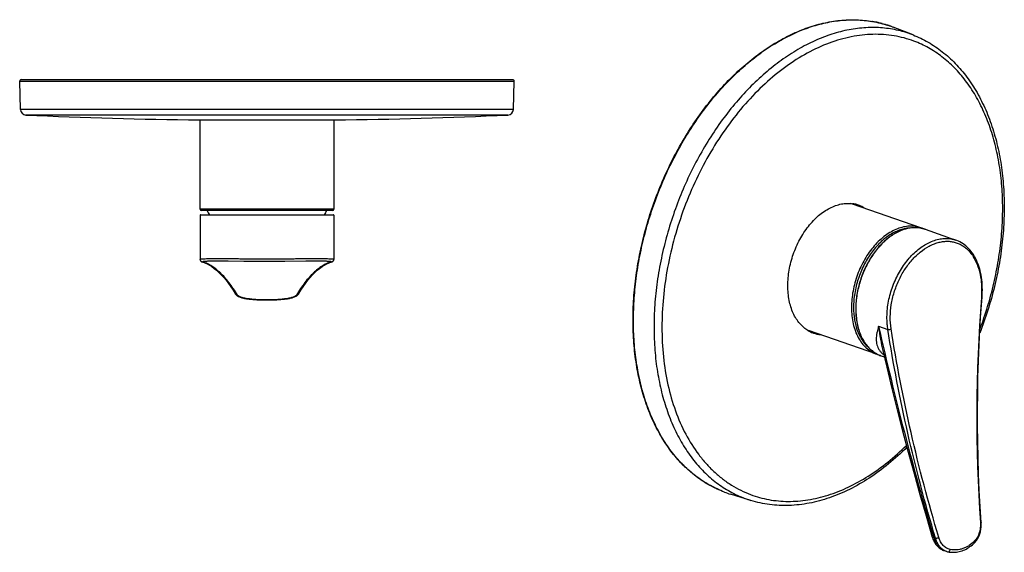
# Model space of a CAD drawing. Header units: millimetres. Extents: x 74 to 412, y -6 to 391.
# Tile 1 of 2: x 74 to 412, y -6 to 178. Entities that reach past the tile are written whole.
import ezdxf

# ---------------------------------------------------------------- set-up
doc = ezdxf.new("R2010")
doc.units = ezdxf.units.MM
doc.header["$LTSCALE"] = 30.734
doc.layers.get('0').update_dxf_attribs({"linetype": 'CONTINUOUS'})

msp = doc.modelspace()

# ---------------------------------------------------------------- linework, layer by layer
at = {"color": 9, "linetype": 'CONTINUOUS'}
for p, q in [((371.86, 175.6), (371.94, 175.58)), ((373.45, 175.05), (373.45, 175.05)), ((373.45, 175.05), (373.45, 175.05)), ((380.63, 172.26), (380.24, 172.41)), ((73.53, 156.4), (243.53, 156.4)), ((243.27, 146.67), (73.78, 146.67)), ((241.36, 144.73), (75.69, 144.73)), ((181.53, 112.41), (135.53, 112.41)), ((181.53, 110.31), (135.53, 110.31)), ((382.97, 105.9), (382.94, 105.9)), ((368.79, 72.18), (371.98, 71.07)), ((315.82, 15.13), (315.8, 15.13)), ((387.77, -0.52), (388.38, -0.73))]:
    msp.add_line(p, q, dxfattribs=at)
at = {"color": 7, "linetype": 'CONTINUOUS'}
for p, q in [((373.45, 175.05), (373.84, 174.9)), ((380.63, 172.26), (373.84, 174.9)), ((73.78, 146.67), (73.53, 156.4)), ((74.03, 156.91), (243.03, 156.91)), ((243.27, 146.67), (243.53, 156.4)), ((135.23, 143.06), (181.83, 143.06)), ((135.53, 112.41), (135.53, 143.06)), ((181.53, 143.06), (181.53, 112.41)), ((181.03, 111.91), (136.03, 111.91)), ((383.31, 105.96), (359.83, 114.15)), ((361.74, 113.8), (361.97, 113.72)), ((135.53, 110.31), (135.53, 95.13)), ((135.63, 110.41), (181.43, 110.41)), ((181.53, 110.31), (181.53, 95.13)), ((384.79, 105.45), (395.36, 101.76)), ((136.35, 94.23), (136.35, 94.23)), ((141.72, 94.61), (143.12, 94.6)), ((143.12, 94.6), (145.16, 94.59)), ((145.16, 94.59), (150.63, 94.56)), ((150.63, 94.56), (154.07, 94.54)), ((154.07, 94.54), (156.73, 94.53)), ((156.73, 94.53), (159.42, 94.53)), ((159.42, 94.53), (162.1, 94.54)), ((162.1, 94.54), (164.73, 94.55)), ((164.73, 94.55), (171.89, 94.59)), ((171.89, 94.59), (173.93, 94.6)), ((173.93, 94.6), (175.34, 94.61)), ((179.9, 93.95), (180.7, 94.23)), ((180.7, 94.23), (180.7, 94.23)), ((147.72, 83.21), (147.72, 83.21)), ((164, 81.42), (164.58, 81.48)), ((169.33, 83.21), (169.33, 83.21)), ((368.17, 62.53), (344.69, 70.71)), ((346.4, 69.8), (346.17, 69.88)), ((369.65, 62.01), (370.75, 61.63)), ((315.82, 15.13), (315.8, 15.13)), ((315.82, 15.13), (315.8, 15.13)), ((324.86, 12.26), (317.9, 14.42)), ((391.26, -4.95), (392.05, -5.23)), ((392.05, -5.23), (392.05, -5.23))]:
    msp.add_line(p, q, dxfattribs=at)
at = {"color": 9, "linetype": 'CONTINUOUS'}
msp.add_lwpolyline([(382.97, 105.9), (382.96, 105.9), (382.94, 105.9)], dxfattribs=at)
at = {"color": 7, "linetype": 'CONTINUOUS'}
for points in [[(404.37, 82.13), (404.42, 82.94), (404.46, 83.82), (404.47, 84.69), (404.45, 85.56), (404.41, 86.41), (404.35, 87.26), (404.26, 88.1), (404.15, 88.92), (404.02, 89.73), (403.86, 90.52), (403.67, 91.29), (403.47, 92.05), (403.24, 92.79), (402.99, 93.51), (402.71, 94.21), (402.41, 94.88), (402.09, 95.53), (401.75, 96.16), (401.39, 96.76), (401.01, 97.33), (400.61, 97.88), (400.18, 98.39), (399.75, 98.88), (399.29, 99.34), (398.82, 99.76), (398.33, 100.16), (397.82, 100.52), (397.3, 100.85), (396.77, 101.15), (396.22, 101.42), (395.67, 101.65), (395.36, 101.76)], [(135.53, 95.13), (135.53, 95.05), (135.54, 94.96), (135.57, 94.88), (135.6, 94.79), (135.64, 94.72), (135.68, 94.65), (135.73, 94.59), (135.77, 94.54), (135.82, 94.49), (135.87, 94.46), (135.91, 94.43), (135.95, 94.4), (135.99, 94.37), (136.03, 94.35), (136.07, 94.33), (136.11, 94.32), (136.14, 94.3), (136.18, 94.29), (136.22, 94.27), (136.25, 94.26), (136.29, 94.25), (136.33, 94.23), (136.35, 94.23)], [(180.7, 94.23), (180.72, 94.23), (180.76, 94.25), (180.8, 94.26), (180.84, 94.27), (180.88, 94.29), (180.91, 94.3), (180.95, 94.32), (180.99, 94.33), (181.02, 94.35), (181.06, 94.37), (181.1, 94.4), (181.14, 94.43), (181.19, 94.46), (181.23, 94.5), (181.28, 94.54), (181.33, 94.59), (181.37, 94.65), (181.42, 94.72), (181.45, 94.79), (181.49, 94.88), (181.51, 94.96), (181.52, 95.05), (181.53, 95.13)], [(136.35, 94.23), (137.16, 93.95), (137.97, 93.59), (138.78, 93.15), (139.59, 92.63), (140.41, 92.04), (141.22, 91.37), (142.03, 90.62), (142.84, 89.8), (143.66, 88.9), (144.47, 87.92), (145.28, 86.86), (146.1, 85.72), (146.92, 84.5), (147.72, 83.21)], [(169.33, 83.21), (170.14, 84.5), (170.95, 85.72), (171.77, 86.86), (172.58, 87.92), (173.4, 88.9), (174.21, 89.8), (175.02, 90.62), (175.84, 91.37), (176.65, 92.04), (177.46, 92.63), (178.27, 93.15), (179.08, 93.59), (179.9, 93.95)], [(147.72, 83.21), (147.79, 83.11), (147.89, 82.98), (148.01, 82.86), (148.15, 82.74), (148.3, 82.63), (148.48, 82.52), (148.66, 82.41), (148.87, 82.31), (149.1, 82.22), (149.35, 82.12), (149.61, 82.03), (149.9, 81.95), (150.19, 81.87), (150.5, 81.79), (150.83, 81.72), (151.16, 81.66), (151.5, 81.6), (151.85, 81.55), (152.2, 81.51), (152.47, 81.48)], [(152.47, 81.48), (153.06, 81.42), (153.73, 81.36), (154.4, 81.31), (155.08, 81.26), (155.76, 81.23), (156.45, 81.2), (157.14, 81.18), (157.84, 81.17), (158.53, 81.17), (159.22, 81.17), (159.92, 81.18), (160.61, 81.2), (161.3, 81.23), (161.98, 81.27), (162.66, 81.31), (163.33, 81.36), (164, 81.42)], [(164.58, 81.48), (164.86, 81.51), (165.21, 81.55), (165.56, 81.61), (165.9, 81.66), (166.23, 81.73), (166.55, 81.79), (166.87, 81.87), (167.16, 81.95), (167.44, 82.03), (167.71, 82.12), (167.96, 82.22), (168.18, 82.32), (168.39, 82.42), (168.58, 82.52), (168.75, 82.63), (168.9, 82.74), (169.04, 82.86), (169.16, 82.98), (169.27, 83.12), (169.33, 83.21)], [(404.05, 4.62), (403.7, 10.13), (403.41, 15.72), (403.18, 21.3), (403, 26.87), (402.88, 32.45), (402.82, 38.01), (402.81, 43.57), (402.86, 49.13), (402.97, 54.67), (403.14, 60.2), (403.36, 65.72), (403.64, 71.23), (403.98, 76.73), (404.37, 82.13)], [(370.24, 63.78), (371.6, 58.04), (373.36, 50.76), (375.19, 43.46), (377.07, 36.17), (379, 28.86), (380.99, 21.56), (383.03, 14.25), (385.12, 6.93), (387.25, -0.32)], [(401.84, -2.23), (402.02, -2.04), (402.24, -1.78), (402.45, -1.51), (402.65, -1.22), (402.84, -0.92), (403.01, -0.61), (403.18, -0.28), (403.33, 0.06), (403.47, 0.41), (403.59, 0.77), (403.7, 1.14), (403.8, 1.52), (403.88, 1.91), (403.95, 2.3), (404, 2.69), (404.04, 3.09), (404.06, 3.49), (404.07, 3.9), (404.06, 4.3), (404.05, 4.62)], [(387.25, -0.32), (387.35, -0.63), (387.48, -1.01), (387.64, -1.38), (387.81, -1.74), (388, -2.09), (388.2, -2.43), (388.42, -2.75), (388.64, -3.05), (388.88, -3.33), (389.14, -3.6), (389.4, -3.84), (389.67, -4.07), (389.94, -4.28), (390.23, -4.46), (390.52, -4.63), (390.82, -4.78), (391.12, -4.9), (391.26, -4.95)], [(392.68, -5.4), (393.11, -5.47), (393.6, -5.53), (394.09, -5.56), (394.58, -5.57), (395.07, -5.55), (395.56, -5.5), (396.05, -5.43), (396.53, -5.33), (397.01, -5.21), (397.49, -5.06), (397.96, -4.88), (398.42, -4.68), (398.88, -4.46), (399.34, -4.2), (399.79, -3.93), (400.22, -3.63), (400.66, -3.3), (401.08, -2.95), (401.49, -2.58), (401.84, -2.23)], [(392.05, -5.23), (392.25, -5.29), (392.5, -5.36), (392.68, -5.4)]]:
    msp.add_lwpolyline(points, dxfattribs=at)
at = {"color": 9, "linetype": 'CONTINUOUS'}
for centre, radius, start, end in [((360.13, 139.24), 38.21, 80.1351, 80.4624), ((360.16, 139.41), 38.04, 78.1839, 80.1358), ((360.2, 139.64), 37.81, 77.5235, 78.1819), ((360.23, 139.77), 37.68, 75.8492, 77.5239), ((360.26, 139.89), 37.55, 74.9281, 75.8487), ((360.29, 139.98), 37.45, 73.4619, 74.9282), ((360.31, 140.06), 37.37, 72.7058, 73.4616), ((360.32, 140.07), 37.36, 71.9962, 72.7057), ((360.32, 140.09), 37.35, 69.4235, 71.8788), ((381.42, 95.68), 10.33, 78.8262, 81.3773), ((381.43, 95.76), 10.26, 77.8944, 78.8239), ((381.44, 95.81), 10.2, 75.8748, 77.8952), ((381.45, 95.86), 10.15, 74.4092, 75.874), ((381.46, 95.89), 10.12, 70.7842, 74.409), ((136.58, 94.98), 0.785, 253.2968, 270.3653), ((180.47, 94.98), 0.785, 269.6347, 286.7036), ((154.72, 101.89), 20.51, 263.725, 263.9539), ((162.34, 101.89), 20.5, 276.0461, 276.275), ((937.85, 40.96), 535.3, 175.5999, 183.8992), ((1447.75, 314.99), 1105.94, 192.68242, 196.57565), ((462.52, 83.58), 94.43, 186.9369, 188.9702), ((328.95, 50.1), 37.36, 249.4165, 252.7859), ((335.88, 47.84), 37.24, 249.4165, 252.786), ((393.64, -0.84), 4.68, 239.6575, 239.9373)]:
    msp.add_arc(centre, radius, start, end, dxfattribs=at)
at = {"color": 7, "linetype": 'CONTINUOUS'}
for centre, radius, start, end in [((360.22, 139.82), 37.64, 69.4164, 72.676), ((74.03, 156.41), 0.5, 90, 181.5), ((243.03, 156.41), 0.5, 358.5, 90), ((75.78, 146.73), 2, 181.5, 267.4907), ((241.27, 146.73), 2, 272.5093, 358.5), ((158.53, 2035.03), 1892.12, 267.49079, 269.29433), ((158.52, 2035.03), 1892.12, 270.70567, 272.50921), ((136.03, 112.41), 0.5, 180, 270), ((158.53, 122.14), 23, 206.3886, 210.6405), ((158.53, 122.14), 23, 329.3595, 333.6114), ((181.03, 112.41), 0.5, 270, 360), ((356.5, 104.6), 10.12, 70.784, 74.2626), ((358.34, 104.02), 10.35, 70.8181, 81.5946), ((356.51, 104.56), 10.45, 57.0368, 65.5587), ((358.32, 104.01), 10.37, 57.0322, 69.398), ((135.63, 110.31), 0.1, 90, 180), ((181.43, 110.31), 0.1, 0, 90), ((379.88, 96.14), 10.4, 66.4236, 70.78), ((348.02, 80.26), 10.12, 247.1822, 250.7817), ((349.8, 79.54), 10.32, 239.9623, 249.4069), ((348.06, 80.35), 10.52, 255.9982, 264.5362), ((349.81, 79.6), 10.38, 250.8238, 264.4906), ((371.59, 72.35), 10.4, 250.7858, 255.1425), ((373.02, 71.67), 10.24, 242.0308, 250.7641), ((329.03, 50.36), 37.63, 249.4414, 252.786)]:
    msp.add_arc(centre, radius, start, end, dxfattribs=at)
for points, knots in [([(315.8, 15.13), (314.08, 15.78), (310.71, 17.34), (306, 20.4), (301.67, 24.18), (297.75, 28.62), (294.28, 33.67), (291.29, 39.3), (288.81, 45.45), (286.85, 52.05), (285.44, 59.06), (284.58, 66.39), (284.28, 73.99), (284.55, 81.79), (285.37, 89.71), (286.75, 97.68), (288.66, 105.63), (291.1, 113.47), (294.04, 121.15), (297.45, 128.58), (301.3, 135.7), (305.55, 142.45), (310.17, 148.75), (315.11, 154.55), (320.33, 159.8), (325.78, 164.44), (331.4, 168.44), (337.16, 171.76), (343, 174.36), (348.86, 176.21), (354.69, 177.3), (360.44, 177.61), (366.05, 177.13), (369.67, 176.29), (371.42, 175.74)], [0, 0, 0, 0, 0.024786, 0.0499, 0.075598, 0.102102, 0.129586, 0.158172, 0.187929, 0.218878, 0.250994, 0.284215, 0.318443, 0.353554, 0.389399, 0.425812, 0.462613, 0.499613, 0.536619, 0.573438, 0.60988, 0.645766, 0.680928, 0.715215, 0.748503, 0.780691, 0.811714, 0.841546, 0.870204, 0.897754, 0.924315, 0.950058, 0.975201, 1, 1, 1, 1]), ([(380.63, 172.26), (382.42, 171.57), (385.94, 169.89), (390.82, 166.59), (395.29, 162.54), (399.29, 157.8), (402.79, 152.42), (405.76, 146.46), (408.18, 139.97), (410.03, 133.03), (411.3, 125.7), (411.97, 118.04), (412.04, 110.14), (411.52, 102.07), (410.41, 93.91), (408.14, 82.99), (405.61, 74.94), (403.57, 69.71)], [0, 0, 0, 0, 0.050033, 0.100731, 0.152591, 0.20604, 0.261413, 0.318948, 0.378773, 0.440922, 0.505331, 0.571857, 0.640288, 0.710352, 0.78173, 0.854067, 1, 1, 1, 1]), ([(337.59, 86.06), (337.59, 87.86), (337.93, 91.52), (339.33, 96.89), (341.2, 101.15), (343.08, 104.31), (344.64, 106.48), (346.33, 108.44), (348.68, 110.68), (351.25, 112.47), (353.97, 113.65), (355.96, 114.21), (357.93, 114.43), (359.22, 114.36), (359.85, 114.26)], [0, 0, 0, 0, 0.135773, 0.276044, 0.416349, 0.485163, 0.552349, 0.617454, 0.680107, 0.796931, 0.851188, 0.902821, 0.952227, 1, 1, 1, 1]), ([(384.79, 105.45), (384.26, 105.63), (383.15, 105.92), (381.41, 106.07), (379.63, 105.94), (377.82, 105.54), (376.01, 104.86), (374.22, 103.93), (372.47, 102.76), (370.17, 100.85), (367.53, 97.92), (364.88, 93.81), (362.83, 89.21), (361.91, 85.95), (361.57, 84.29)], [0, 0, 0, 0, 0.048599, 0.097923, 0.148636, 0.201283, 0.256268, 0.313838, 0.37409, 0.436988, 0.569873, 0.710325, 0.85499, 1, 1, 1, 1]), ([(344.63, 70.61), (344.09, 70.92), (343.03, 71.67), (341.63, 73.06), (340.42, 74.72), (339.03, 77.32), (338.12, 80.31), (337.67, 83.51), (337.59, 85.2), (337.59, 86.06)], [0, 0, 0, 0, 0.106787, 0.217207, 0.332574, 0.453779, 0.714691, 0.854605, 1, 1, 1, 1]), ([(361.57, 84.29), (361.25, 82.7), (360.84, 79.55), (360.94, 76.37), (361.12, 74.84)], [0, 0, 0, 0, 0.512445, 1, 1, 1, 1]), ([(361.12, 74.84), (361.29, 73.48), (361.7, 71.49), (362.62, 69.01), (363.46, 67.35), (364.44, 65.86), (365.57, 64.56), (366.83, 63.47), (367.75, 62.89), (368.22, 62.63)], [0, 0, 0, 0, 0.280642, 0.41279, 0.53936, 0.660648, 0.777234, 0.889978, 1, 1, 1, 1]), ([(378.56, 30.54), (376.54, 28.53), (372.4, 24.77), (365.79, 19.91), (358.97, 15.98), (352.03, 13.05), (345.05, 11.16), (339.23, 10.48), (334.67, 10.51), (331.33, 10.8), (328.05, 11.37), (325.91, 11.93), (324.86, 12.26)], [0, 0, 0, 0, 0.143374, 0.281009, 0.412743, 0.538722, 0.659433, 0.775707, 0.832576, 0.888791, 0.944535, 1, 1, 1, 1])]:
    msp.add_open_spline(points, degree=3, knots=knots, dxfattribs=at)
at = {"color": 9, "linetype": 'CONTINUOUS'}
for points, knots in [([(315.8, 15.13), (314.15, 15.76), (310.89, 17.25), (306.33, 20.18), (302.12, 23.78), (298.3, 28.01), (294.88, 32.83), (291.92, 38.2), (289.42, 44.07), (287.41, 50.38), (285.91, 57.09), (284.93, 64.13), (284.48, 71.44), (284.55, 78.96), (285.16, 86.62), (286.29, 94.35), (287.93, 102.09), (290.79, 112.33), (294.6, 122.28), (299.3, 131.76), (303.21, 138.53), (307.49, 144.92), (312.09, 150.87), (316.99, 156.32), (322.13, 161.24), (327.47, 165.58), (334.65, 170.43), (342.19, 174.13), (349.89, 176.4), (355.52, 177.35), (361.06, 177.57), (364.69, 177.22), (366.46, 176.93)], [0, 0, 0, 0, 0.024504, 0.049326, 0.074715, 0.100887, 0.128009, 0.156204, 0.185542, 0.216049, 0.24771, 0.280469, 0.314243, 0.348919, 0.384363, 0.420423, 0.456934, 0.493719, 0.567351, 0.60387, 0.639943, 0.675404, 0.710101, 0.743898, 0.776684, 0.808371, 0.838907, 0.89642, 0.923568, 0.949761, 0.975167, 1, 1, 1, 1]), ([(380.24, 172.41), (378.52, 173.06), (374.96, 174.1), (369.4, 174.87), (363.67, 174.84), (357.83, 174.01), (351.94, 172.4), (346.05, 170.02), (340.22, 166.89), (334.51, 163.06), (328.95, 158.55), (323.62, 153.41), (318.56, 147.7), (313.81, 141.45), (309.43, 134.74), (305.44, 127.63), (301.9, 120.18), (298.84, 112.47), (296.28, 104.57), (294.25, 96.55), (292.76, 88.5), (291.84, 80.49), (291.5, 72.59), (291.72, 64.89), (292.52, 57.45), (293.89, 50.35), (295.81, 43.65), (298.27, 37.41), (301.24, 31.71), (304.7, 26.58), (308.62, 22.09), (312.96, 18.28), (317.68, 15.18), (321.06, 13.62), (322.78, 12.97)], [0, 0, 0, 0, 0.024675, 0.049602, 0.075062, 0.1013, 0.128512, 0.156839, 0.186365, 0.217119, 0.249086, 0.282207, 0.316384, 0.351494, 0.387385, 0.423887, 0.460815, 0.497976, 0.535169, 0.572194, 0.608854, 0.644961, 0.68034, 0.714833, 0.748305, 0.780652, 0.811802, 0.841722, 0.870429, 0.897988, 0.924521, 0.950207, 0.975276, 1, 1, 1, 1]), ([(380.97, 170.13), (379.86, 170.55), (377.6, 171.28), (374.1, 172.03), (370.51, 172.45), (366.85, 172.53), (363.14, 172.28), (358.07, 171.48), (351.64, 169.61), (344.07, 166.11), (336.66, 161.38), (329.53, 155.51), (322.8, 148.58), (316.56, 140.73), (310.93, 132.07), (306, 122.76), (301.85, 112.94), (298.54, 102.77), (296.13, 92.43), (294.66, 82.09), (294.32, 75.19), (294.32, 71.79)], [0, 0, 0, 0, 0.023788, 0.047672, 0.071775, 0.096215, 0.121096, 0.146513, 0.199217, 0.25482, 0.313529, 0.375324, 0.439999, 0.507195, 0.576429, 0.647133, 0.718675, 0.790391, 0.861611, 0.931682, 1, 1, 1, 1]), ([(403.64, 71.15), (405.58, 76.28), (407.97, 84.16), (410.08, 94.83), (411.1, 102.79), (411.54, 110.64), (411.4, 118.31), (410.68, 125.73), (409.4, 132.82), (407.55, 139.51), (405.16, 145.73), (402.26, 151.44), (398.86, 156.56), (394.99, 161.04), (390.7, 164.85), (386.03, 167.93), (382.68, 169.49), (380.97, 170.13)], [0, 0, 0, 0, 0.147502, 0.220512, 0.292476, 0.36303, 0.431847, 0.498644, 0.563196, 0.625346, 0.685023, 0.742246, 0.797143, 0.849957, 0.901045, 0.950874, 1, 1, 1, 1]), ([(383.31, 105.96), (382.69, 106.18), (381.4, 106.49), (379.38, 106.59), (377.3, 106.31), (375.2, 105.66), (373.12, 104.67), (371.08, 103.34), (369.12, 101.7), (367.27, 99.77), (365.56, 97.59), (363.49, 94.38), (361.83, 90.84), (360.63, 87.11), (359.76, 83.35), (359.47, 80.47), (359.47, 78.58)], [0, 0, 0, 0, 0.047601, 0.096176, 0.146581, 0.199471, 0.255264, 0.31414, 0.376066, 0.440826, 0.508058, 0.577282, 0.71926, 0.790871, 0.861974, 1, 1, 1, 1]), ([(379.84, 105.92), (379.25, 105.91), (378.04, 105.78), (376.24, 105.31), (374.44, 104.57), (372.01, 103.2), (369.75, 101.36), (367.69, 99.15), (365.7, 96.62), (363.57, 93.05), (361.66, 88.39), (360.47, 83.52), (360.18, 80.21), (360.18, 78.58)], [0, 0, 0, 0, 0.048584, 0.099194, 0.152192, 0.207779, 0.326642, 0.389799, 0.455037, 0.590149, 0.728606, 0.866502, 1, 1, 1, 1]), ([(382.94, 105.9), (382.41, 105.98), (381.33, 106.06), (379.68, 105.93), (378, 105.57), (375.71, 104.76), (373.49, 103.5), (371.41, 101.88), (369.34, 99.94), (366.96, 97.07), (364.59, 93.14), (362.74, 88.82), (361.9, 85.78), (361.59, 84.23)], [0, 0, 0, 0, 0.04842, 0.09817, 0.14972, 0.203421, 0.317889, 0.378915, 0.442307, 0.575256, 0.714576, 0.857273, 1, 1, 1, 1]), ([(371.84, 78.09), (372.03, 79.86), (372.71, 83.4), (374.59, 88.44), (376.79, 92.3), (378.87, 95.05), (380.55, 96.88), (382.32, 98.48), (384.72, 100.23), (387.28, 101.52), (389.9, 102.19), (391.79, 102.38), (393.62, 102.25), (394.8, 101.96), (395.36, 101.76)], [0, 0, 0, 0, 0.143025, 0.287241, 0.42855, 0.496937, 0.563182, 0.626927, 0.68791, 0.800972, 0.853492, 0.903735, 0.95231, 1, 1, 1, 1]), ([(373.11, 71.21), (372.68, 73.95), (372.75, 77.53), (373.56, 81.67), (374.32, 84.48), (375.62, 87.87), (377.69, 91.62), (380.18, 94.92), (382.98, 97.64), (385.55, 99.39), (387.65, 100.39), (389.2, 100.92), (390.75, 101.25), (392.27, 101.38), (393.75, 101.29), (395.18, 100.99), (396.54, 100.49), (397.82, 99.78), (399.01, 98.87), (400.1, 97.78), (401.07, 96.51), (402.24, 94.56), (403.35, 91.73), (403.85, 89.31), (404.01, 88.04)], [0, 0, 0, 0, 0.141135, 0.177979, 0.215068, 0.289209, 0.362117, 0.432361, 0.498715, 0.560338, 0.589312, 0.617078, 0.643739, 0.66946, 0.694468, 0.719042, 0.743499, 0.768166, 0.793358, 0.819352, 0.846369, 0.874567, 0.934743, 1, 1, 1, 1]), ([(135.53, 95.13), (135.53, 95.15), (135.55, 95.18), (135.59, 95.2), (135.64, 95.21), (135.7, 95.23), (135.81, 95.25), (136.09, 95.29), (136.45, 95.32), (136.89, 95.35), (137.46, 95.37), (138.31, 95.39), (139.46, 95.4), (140.8, 95.41), (142.31, 95.41), (143.98, 95.4), (145.79, 95.39), (147.72, 95.37), (150.48, 95.36), (154.1, 95.34), (158.53, 95.33), (162.96, 95.34), (166.57, 95.36), (169.33, 95.37), (171.26, 95.39), (173.07, 95.4), (174.74, 95.41), (176.25, 95.41), (177.59, 95.4), (178.75, 95.39), (179.59, 95.37), (180.17, 95.35), (180.6, 95.32), (180.97, 95.29), (181.24, 95.25), (181.35, 95.23), (181.41, 95.21), (181.46, 95.2), (181.5, 95.18), (181.53, 95.15), (181.53, 95.13)], [0, 0, 0, 0, 0.001046, 0.001898, 0.003016, 0.004415, 0.0061, 0.010336, 0.022284, 0.02998, 0.038803, 0.059752, 0.084937, 0.114118, 0.147015, 0.183312, 0.22266, 0.264679, 0.308964, 0.40261, 0.499999, 0.597388, 0.691034, 0.73532, 0.777338, 0.816686, 0.852984, 0.885881, 0.915062, 0.940247, 0.961196, 0.97002, 0.977716, 0.989663, 0.9939, 0.995585, 0.996983, 0.998102, 0.998954, 1, 1, 1, 1]), ([(136.34, 94.31), (136.33, 94.32), (136.32, 94.33), (136.33, 94.35), (136.35, 94.37), (136.39, 94.4), (136.47, 94.42), (136.61, 94.45), (136.79, 94.48), (137.02, 94.5), (137.3, 94.53), (137.62, 94.54), (137.99, 94.56), (138.4, 94.57), (138.85, 94.59), (139.54, 94.6), (140.5, 94.61), (141.29, 94.61), (141.72, 94.61)], [0, 0, 0, 0, 0.004028, 0.007569, 0.01186, 0.017678, 0.034978, 0.06047, 0.094358, 0.136674, 0.187381, 0.246397, 0.313616, 0.388901, 0.472098, 0.563032, 0.767316, 1, 1, 1, 1]), ([(136.38, 94.27), (136.38, 94.28), (136.36, 94.29), (136.34, 94.3), (136.34, 94.31)], [0, 0, 0, 0, 0.299564, 1, 1, 1, 1]), ([(136.59, 94.19), (136.54, 94.21), (136.48, 94.23), (136.41, 94.26), (136.38, 94.27)], [0, 0, 0, 0, 0.580326, 1, 1, 1, 1]), ([(148.4, 82.85), (147.94, 83.62), (147, 85.07), (145.54, 87.1), (144.07, 88.89), (142.6, 90.44), (141.11, 91.75), (139.62, 92.82), (138.12, 93.64), (137.1, 94.04), (136.59, 94.19)], [0, 0, 0, 0, 0.160728, 0.309959, 0.448118, 0.575775, 0.693676, 0.802796, 0.904383, 1, 1, 1, 1]), ([(180.47, 94.19), (179.96, 94.04), (178.93, 93.64), (177.43, 92.82), (175.94, 91.75), (174.46, 90.44), (172.98, 88.89), (171.51, 87.1), (170.05, 85.07), (169.11, 83.62), (168.65, 82.85)], [0, 0, 0, 0, 0.095617, 0.197204, 0.306324, 0.424225, 0.551882, 0.690041, 0.839272, 1, 1, 1, 1]), ([(175.34, 94.61), (175.76, 94.61), (176.56, 94.61), (177.52, 94.6), (178.2, 94.59), (178.66, 94.57), (179.07, 94.56), (179.43, 94.54), (179.76, 94.53), (180.03, 94.5), (180.26, 94.48), (180.44, 94.45), (180.58, 94.42), (180.67, 94.4), (180.71, 94.37), (180.72, 94.35), (180.73, 94.33), (180.72, 94.32), (180.72, 94.31)], [0, 0, 0, 0, 0.23271, 0.437013, 0.527952, 0.611154, 0.68644, 0.753658, 0.812672, 0.863374, 0.905683, 0.939561, 0.965041, 0.982328, 0.988139, 0.992426, 0.995967, 1, 1, 1, 1]), ([(180.67, 94.27), (180.64, 94.26), (180.58, 94.23), (180.51, 94.21), (180.47, 94.19)], [0, 0, 0, 0, 0.419786, 1, 1, 1, 1]), ([(180.72, 94.31), (180.71, 94.31), (180.7, 94.29), (180.68, 94.28), (180.67, 94.27)], [0, 0, 0, 0, 0.203789, 1, 1, 1, 1]), ([(404.01, 88.04), (404.13, 87.06), (404.28, 85.05), (404.21, 83.05), (404.14, 82.03)], [0, 0, 0, 0, 0.491107, 1, 1, 1, 1]), ([(147.72, 83.21), (147.76, 83.16), (147.84, 83.05), (148.01, 82.93), (148.2, 82.86), (148.34, 82.85), (148.4, 82.85)], [0, 0, 0, 0, 0.247088, 0.495561, 0.746406, 1, 1, 1, 1]), ([(152.48, 81.51), (151.97, 81.56), (151.25, 81.67), (150.34, 81.88), (149.77, 82.04), (149.29, 82.22), (148.89, 82.42), (148.6, 82.62), (148.45, 82.77), (148.4, 82.85)], [0, 0, 0, 0, 0.347975, 0.501053, 0.637469, 0.755818, 0.85533, 0.936145, 1, 1, 1, 1]), ([(152.47, 81.48), (152.49, 81.48), (152.52, 81.48), (152.54, 81.49), (152.56, 81.5)], [0, 0, 0, 0, 0.472859, 1, 1, 1, 1]), ([(164.49, 81.5), (163.52, 81.4), (161.53, 81.24), (158.53, 81.17), (155.52, 81.24), (153.53, 81.4), (152.56, 81.5)], [0, 0, 0, 0, 0.245531, 0.5, 0.754469, 1, 1, 1, 1]), ([(164.58, 81.48), (164.57, 81.48), (164.54, 81.48), (164.51, 81.49), (164.49, 81.5)], [0, 0, 0, 0, 0.472859, 1, 1, 1, 1]), ([(168.65, 82.85), (168.6, 82.77), (168.45, 82.62), (168.16, 82.42), (167.77, 82.22), (167.28, 82.04), (166.71, 81.88), (165.8, 81.67), (165.08, 81.56), (164.58, 81.51)], [0, 0, 0, 0, 0.063855, 0.144671, 0.244183, 0.362531, 0.498947, 0.652025, 1, 1, 1, 1]), ([(169.33, 83.21), (169.3, 83.16), (169.21, 83.05), (169.05, 82.93), (168.85, 82.86), (168.72, 82.85), (168.65, 82.85)], [0, 0, 0, 0, 0.247088, 0.495561, 0.746406, 1, 1, 1, 1]), ([(361.59, 84.23), (361.27, 82.65), (360.87, 79.52), (360.96, 76.36), (361.15, 74.84)], [0, 0, 0, 0, 0.512442, 1, 1, 1, 1]), ([(404.37, 82.13), (404.37, 82.12), (404.36, 82.1), (404.33, 82.08), (404.29, 82.06), (404.23, 82.04), (404.17, 82.03), (404.14, 82.03)], [0, 0, 0, 0, 0.134778, 0.226125, 0.338052, 0.626881, 1, 1, 1, 1]), ([(359.47, 78.58), (359.47, 77.62), (359.57, 75.75), (360.01, 73.03), (360.74, 70.52), (361.74, 68.26), (363.01, 66.29), (364.51, 64.64), (366.24, 63.35), (367.51, 62.75), (368.17, 62.53)], [0, 0, 0, 0, 0.147767, 0.289121, 0.423374, 0.550291, 0.670178, 0.783959, 0.893197, 1, 1, 1, 1]), ([(360.18, 78.58), (360.18, 77.15), (360.39, 74.39), (361.25, 71.09), (362.28, 68.76), (363.19, 67.22), (364.25, 65.86), (365.05, 65.07), (365.47, 64.72)], [0, 0, 0, 0, 0.280588, 0.540945, 0.663132, 0.780029, 0.892077, 1, 1, 1, 1]), ([(371.98, 71.07), (371.9, 71.63), (371.62, 73.96), (371.66, 76.32), (371.84, 78.09)], [0, 0, 0, 0, 0.243224, 1, 1, 1, 1]), ([(361.15, 74.84), (361.33, 73.32), (361.81, 71.1), (362.92, 68.38), (363.93, 66.59), (365.12, 65.04), (366.48, 63.73), (367.56, 63), (368.16, 62.67), (368.22, 62.63)], [0, 0, 0, 0, 0.314083, 0.460673, 0.60022, 0.733304, 0.860971, 0.984715, 1, 1, 1, 1]), ([(294.32, 71.79), (294.32, 68.4), (294.64, 61.74), (296.18, 52.1), (298.73, 43.16), (302.25, 35.08), (306, 29.11), (309.42, 24.93), (312.15, 22.14), (315.07, 19.67), (318.15, 17.52), (321.4, 15.7), (323.66, 14.72), (324.81, 14.29)], [0, 0, 0, 0, 0.14743, 0.28857, 0.422744, 0.549705, 0.669722, 0.727422, 0.78376, 0.838936, 0.893187, 0.946779, 1, 1, 1, 1]), ([(368.79, 72.18), (368.73, 71.98), (368.5, 71.21), (368.31, 70.42), (368.2, 69.83)], [0, 0, 0, 0, 0.259251, 1, 1, 1, 1]), ([(371.98, 71.07), (372.07, 71.04), (372.26, 71.02), (372.55, 71.03), (372.84, 71.1), (373.03, 71.17), (373.11, 71.21)], [0, 0, 0, 0, 0.22633, 0.490289, 0.759426, 1, 1, 1, 1]), ([(389.48, -0.43), (385.92, 11.48), (379.63, 35.19), (374.97, 59.27), (373.11, 71.21)], [0, 0, 0, 0, 0.507016, 1, 1, 1, 1]), ([(368.2, 69.83), (368.14, 69.47), (368.04, 68.77), (367.98, 67.72), (368.04, 66.7), (368.22, 65.73), (368.55, 64.79), (369.04, 63.9), (369.72, 63.05), (370.28, 62.56), (370.58, 62.32)], [0, 0, 0, 0, 0.131063, 0.256548, 0.377505, 0.495577, 0.613176, 0.733627, 0.86107, 1, 1, 1, 1]), ([(369.25, 68.86), (369.32, 68.43), (369.61, 66.73), (369.94, 65.04), (370.24, 63.78)], [0, 0, 0, 0, 0.251143, 1, 1, 1, 1]), ([(388.38, -0.73), (384.8, 11.2), (378.51, 34.96), (373.84, 59.1), (371.98, 71.07)], [0, 0, 0, 0, 0.507011, 1, 1, 1, 1]), ([(324.81, 14.29), (325.82, 13.91), (327.9, 13.23), (331.1, 12.5), (334.37, 12.05), (337.71, 11.89), (341.1, 12.01), (345.73, 12.55), (351.6, 13.96), (358.57, 16.74), (365.45, 20.57), (372.15, 25.41), (376.34, 29.18), (378.38, 31.2)], [0, 0, 0, 0, 0.054967, 0.110115, 0.165686, 0.22191, 0.279001, 0.337151, 0.457186, 0.583122, 0.71553, 0.854561, 1, 1, 1, 1]), ([(403.8, 4.56), (403.84, 3.97), (403.82, 3.08), (403.63, 1.93), (403.22, 0.34), (402.56, -0.91), (401.82, -1.67)], [0, 0, 0, 0, 0.26462, 0.395843, 0.524935, 1, 1, 1, 1]), ([(404.05, 4.62), (404.05, 4.62), (404.04, 4.61), (404.02, 4.6), (403.97, 4.59), (403.9, 4.57), (403.83, 4.57), (403.8, 4.56)], [0, 0, 0, 0, 0.028628, 0.082061, 0.276884, 0.586669, 1, 1, 1, 1]), ([(387.77, -0.52), (387.7, -0.52), (387.58, -0.51), (387.44, -0.47), (387.35, -0.43), (387.3, -0.4), (387.27, -0.36), (387.25, -0.33), (387.25, -0.32)], [0, 0, 0, 0, 0.346692, 0.623089, 0.735991, 0.833959, 0.920263, 1, 1, 1, 1]), ([(387.77, -0.52), (387.9, -1.04), (388.25, -2.04), (389.03, -3.35), (389.89, -4.21), (390.65, -4.7), (391.05, -4.88), (391.26, -4.95)], [0, 0, 0, 0, 0.277386, 0.536313, 0.775825, 0.88949, 1, 1, 1, 1]), ([(388.38, -0.73), (388.46, -0.73), (388.65, -0.72), (388.93, -0.65), (389.22, -0.56), (389.4, -0.48), (389.48, -0.43)], [0, 0, 0, 0, 0.217372, 0.482426, 0.756739, 1, 1, 1, 1]), ([(391.28, -4.87), (390.94, -4.67), (390.29, -4.17), (389.47, -3.21), (388.81, -2.04), (388.5, -1.18), (388.38, -0.73)], [0, 0, 0, 0, 0.228256, 0.47112, 0.728917, 1, 1, 1, 1]), ([(393.38, -4.61), (393.16, -4.57), (392.73, -4.44), (391.9, -4.04), (390.94, -3.24), (390.05, -1.96), (389.64, -0.96), (389.48, -0.43)], [0, 0, 0, 0, 0.110284, 0.223723, 0.463143, 0.722513, 1, 1, 1, 1]), ([(401.82, -1.67), (401.24, -2.26), (400.29, -3.05), (398.9, -3.85), (397.83, -4.3), (396.73, -4.61), (395.61, -4.77), (394.49, -4.78), (393.74, -4.68), (393.38, -4.61)], [0, 0, 0, 0, 0.265539, 0.392843, 0.51709, 0.639027, 0.759528, 0.879534, 1, 1, 1, 1]), ([(401.84, -2.23), (401.87, -2.2), (401.91, -2.13), (401.93, -1.99), (401.89, -1.83), (401.85, -1.72), (401.82, -1.67)], [0, 0, 0, 0, 0.198965, 0.425415, 0.692662, 1, 1, 1, 1]), ([(392.05, -5.23), (391.99, -5.21), (391.73, -5.11), (391.48, -4.99), (391.3, -4.88)], [0, 0, 0, 0, 0.247083, 1, 1, 1, 1]), ([(392.68, -5.4), (392.72, -5.41), (392.8, -5.41), (392.92, -5.38), (393.03, -5.31), (393.18, -5.17), (393.31, -4.94), (393.37, -4.72), (393.38, -4.61)], [0, 0, 0, 0, 0.099323, 0.203599, 0.316368, 0.43909, 0.710249, 1, 1, 1, 1])]:
    msp.add_open_spline(points, degree=3, knots=knots, dxfattribs=at)
msp.add_open_spline([(368.22, 62.63), (368.68, 62.39), (369.16, 62.18), (369.65, 62.01)], degree=3, dxfattribs=at)

doc.saveas('drawing.dxf')
